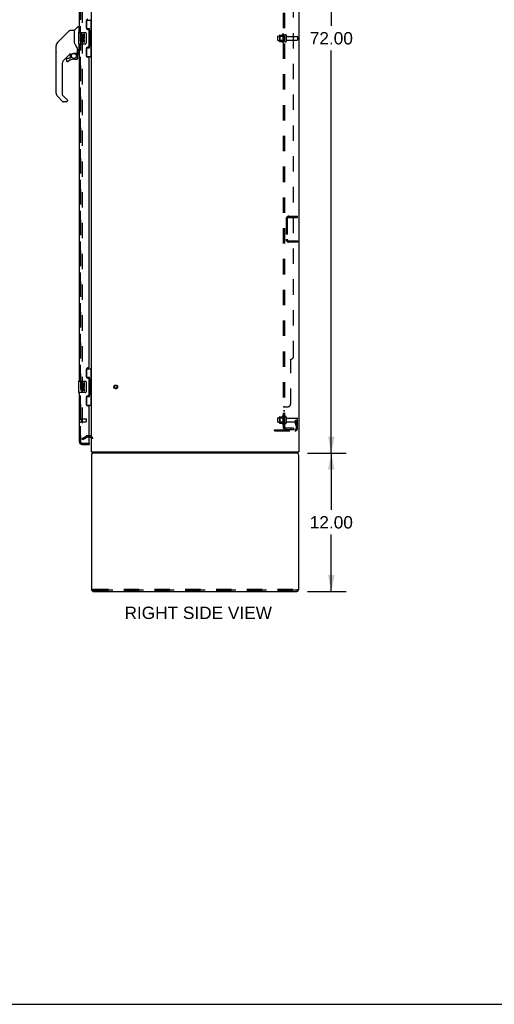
# Model space of a CAD drawing. Header units: inches. Extents: x 0 to 243, y 0 to 157.
# Tile 26 of 30: x 120 to 162, y 0 to 85. Entities that reach past the tile are written whole.
import ezdxf

# ---------------------------------------------------------------- set-up
doc = ezdxf.new("R2010")
doc.units = ezdxf.units.IN
doc.header["$LTSCALE"] = 13.357143
doc.header["$MEASUREMENT"] = 0
doc.linetypes.add('HIDDEN', pattern=[0.2, 0.1, -0.1])
doc.layers.get('0').update_dxf_attribs({"linetype": 'CONTINUOUS'})
for name, color, linetype in [('DEFAULT_2', 8, 'HIDDEN'), ('DIMENSIONS', 7, 'CONTINUOUS'), ('LEFTHAND_DOOR_ASSEMBLY', 7, 'CONTINUOUS'), ('RIGHTHAND_DOOR_ASSEMBLY', 7, 'CONTINUOUS'), ('SUBPANEL', 7, 'CONTINUOUS')]:
    doc.layers.add(name, color=color, linetype=linetype)
doc.styles.get("Standard").update_dxf_attribs({"font": 'arial.ttf'})
doc.dimstyles.new('DIMSTYLE_1', dxfattribs={"dimtxt": 1.071429, "dimasz": 1.428571, "dimexe": 0.09, "dimexo": 0.07, "dimgap": 0.0375, "dimtad": 0, "dimtih": 1, "dimtoh": 1, "dimzin": 4, "dimdsep": 46, "dimtxsty": 'Standard', "dimblk": '_FILLED', "dimblk1": '_FILLED', "dimblk2": '_FILLED', "dimcen": 0.09, "dimadec": 3, "dimazin": 1, "dimtfac": 1, "dimtdec": 3, "dimtofl": 0, "dimtmove": 0, "dimatfit": 3, "dimldrblk": '_FILLED', "dimfxl": 0, "dimtolj": 1, "dimtzin": 4, "dimarcsym": 0})

# ---------------------------------------------------------------- blocks, each defined once
blk = doc.blocks.new('_FILLED')
at = {"color": 0, "linetype": 'ByBlock'}
blk.add_solid([(0, 0), (-1, 0.2), (-1, -0.2)], dxfattribs=at)
blk = doc.blocks.new('*D7')
at = {"layer": 'DIMENSIONS', "color": 2, "linetype": 'Continuous'}
for p, q in [((145.569, 119.821), (148.796, 119.821)), ((147.51, 119.821), (147.51, 84.892)), ((147.51, 47.821), (147.51, 82.75)), ((145.569, 47.821), (148.796, 47.821))]:
    blk.add_line(p, q, dxfattribs=at)
at = {"layer": 'DIMENSIONS', "color": 2, "linetype": 'Continuous', "xscale": 1.4285714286, "yscale": 1.4285714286, "zscale": 1.4285714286}
for p, rotation in [((147.51, 119.821), 90), ((147.51, 47.821), 270)]:
    blk.add_blockref('_FILLED', p, dxfattribs=dict(at, rotation=rotation))
at = {"layer": 'DIMENSIONS', "color": 2, "linetype": 'Continuous', "insert": (147.51, 84.357), "char_height": 1.0714, "width": 3.74403, "attachment_point": 2, "line_spacing_factor": 0.9}
blk.add_mtext('72.00', dxfattribs=at)
blk = doc.blocks.new('*D8')
at = {"layer": 'DIMENSIONS', "color": 2, "linetype": 'Continuous'}
for p, q in [((145.441, 47.821), (148.796, 47.821)), ((147.51, 47.821), (147.51, 42.892)), ((147.51, 35.821), (147.51, 40.75)), ((145.441, 35.821), (148.796, 35.821))]:
    blk.add_line(p, q, dxfattribs=at)
at = {"layer": 'DIMENSIONS', "color": 2, "linetype": 'Continuous', "xscale": 1.4285714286, "yscale": 1.4285714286, "zscale": 1.4285714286}
for p, rotation in [((147.51, 47.821), 90), ((147.51, 35.821), 270)]:
    blk.add_blockref('_FILLED', p, dxfattribs=dict(at, rotation=rotation))
at = {"layer": 'DIMENSIONS', "color": 2, "linetype": 'Continuous', "insert": (147.51, 42.357), "char_height": 1.0714, "width": 3.74403, "attachment_point": 2, "line_spacing_factor": 0.9}
blk.add_mtext('12.00', dxfattribs=at)

msp = doc.modelspace()

# ---------------------------------------------------------------- linework, layer by layer
at = {"color": 3, "linetype": 'Continuous'}
for p, q in [((126.684, 47.925), (126.684, 119.717)), ((144.684, 119.717), (144.684, 47.925)), ((126.684, 47.925), (144.684, 47.925)), ((126.684, 47.655), (126.684, 35.988)), ((144.684, 35.988), (144.684, 47.655)), ((126.85, 35.821), (144.517, 35.821))]:
    msp.add_line(p, q, dxfattribs=at)
at = {"color": 7, "linetype": 'Continuous'}
for p, q in [((126.48, 49.217), (126.541, 49.217)), ((126.736, 47.821), (126.736, 47.925)), ((144.632, 47.821), (144.632, 47.925)), ((144.632, 47.821), (126.736, 47.821)), ((126.809, 35.941), (126.809, 36.014)), ((144.559, 35.941), (144.559, 36.014)), ((0, 0), (242.857, 0))]:
    msp.add_line(p, q, dxfattribs=at)
for points in [[(126.717, 47.925), (126.719, 47.92), (126.72, 47.915), (126.721, 47.909), (126.722, 47.903), (126.722, 47.897), (126.723, 47.891), (126.723, 47.885), (126.724, 47.879), (126.724, 47.873), (126.724, 47.861)], [(126.724, 47.861), (126.725, 47.855), (126.725, 47.85), (126.725, 47.845), (126.726, 47.841), (126.726, 47.837), (126.727, 47.834), (126.728, 47.831), (126.729, 47.828), (126.73, 47.825), (126.731, 47.824), (126.732, 47.822), (126.733, 47.822), (126.734, 47.821), (126.736, 47.821)]]:
    msp.add_lwpolyline(points, dxfattribs=at)
msp.add_arc((126.541, 49.075), 0.142, 0, 90, dxfattribs=at)
at = {"color": 3, "linetype": 'Continuous'}
for centre, start, end in [((126.85, 47.655), 90, 180), ((144.517, 47.655), 0, 81), ((126.85, 35.988), 180, 270), ((144.517, 35.988), 270, 360)]:
    msp.add_arc(centre, 0.167, start, end, dxfattribs=at)
at = {"layer": 'DEFAULT_2', "color": 8, "linetype": 'HIDDEN'}
for p, q in [((125.871, 118.555), (125.871, 49.087)), ((142.855, 83.664), (142.855, 83.979)), ((142.885, 84.009), (143.48, 84.009)), ((143.019, 84.077), (143.019, 83.565)), ((143.039, 84.005), (143.019, 84.025)), ((143.029, 84.099), (143.257, 84.099)), ((143.335, 84.005), (143.039, 84.005)), ((143.039, 84.005), (143.039, 83.638)), ((143.285, 84.177), (143.285, 83.465)), ((143.335, 84.005), (143.355, 84.025)), ((143.335, 84.005), (143.335, 83.638)), ((143.355, 84.155), (143.355, 83.487)), ((143.48, 83.564), (143.48, 84.079)), ((143.59, 84.079), (143.59, 83.564)), ((143.652, 83.986), (144.55, 83.986)), ((144.58, 83.956), (144.58, 83.686)), ((142.885, 83.634), (143.48, 83.634)), ((143.039, 83.638), (143.019, 83.618)), ((143.029, 83.544), (143.257, 83.544)), ((143.335, 83.638), (143.039, 83.638)), ((143.335, 83.638), (143.355, 83.618)), ((143.652, 83.656), (144.55, 83.656)), ((143.826, 68.384), (144.58, 68.384)), ((144.58, 68.28), (144.58, 68.384)), ((143.58, 68.137), (143.58, 66.38)), ((143.684, 68.137), (143.684, 66.38)), ((143.826, 68.28), (144.58, 68.28)), ((143.826, 66.238), (144.58, 66.238)), ((144.58, 66.134), (143.826, 66.134)), ((144.58, 66.238), (144.58, 66.134)), ((142.855, 50.539), (142.855, 50.854)), ((142.885, 50.884), (143.48, 50.884)), ((142.885, 50.509), (143.48, 50.509)), ((143.019, 50.952), (143.019, 50.44)), ((143.039, 50.88), (143.019, 50.9)), ((143.039, 50.513), (143.019, 50.493)), ((143.029, 50.974), (143.257, 50.974)), ((143.029, 50.419), (143.257, 50.419)), ((143.335, 50.88), (143.039, 50.88)), ((143.039, 50.88), (143.039, 50.513)), ((143.335, 50.513), (143.039, 50.513)), ((143.285, 51.052), (143.285, 50.34)), ((143.335, 50.88), (143.355, 50.9)), ((143.335, 50.88), (143.335, 50.513)), ((143.335, 50.513), (143.355, 50.493)), ((143.355, 51.03), (143.355, 50.362)), ((143.48, 50.439), (143.48, 50.954)), ((143.59, 50.954), (143.59, 50.439)), ((143.652, 50.861), (144.55, 50.861)), ((143.652, 50.531), (144.55, 50.531)), ((144.386, 50.696), (144.476, 50.696)), ((144.386, 50.356), (144.386, 50.696)), ((144.49, 50.521), (144.386, 50.521)), ((144.476, 50.696), (144.58, 50.696)), ((144.476, 49.995), (144.476, 50.696)), ((144.49, 50.356), (144.49, 50.696)), ((144.58, 50.696), (144.54, 50.696)), ((144.58, 49.995), (144.58, 50.831)), ((142.58, 49.852), (144.333, 49.852)), ((142.58, 49.748), (142.58, 49.852)), ((142.58, 49.748), (144.333, 49.748)), ((142.827, 49.748), (142.827, 49.852)), ((143.083, 49.748), (143.083, 49.852)), ((144.407, 50.289), (144.456, 50.221)), ((144.492, 50.35), (144.54, 50.282)), ((125.871, 49.107), (126.212, 49.303)), ((125.923, 49.016), (125.871, 49.107)), ((125.923, 49.016), (126.264, 49.213)), ((126.541, 49.321), (126.279, 49.321)), ((126.48, 49.217), (126.279, 49.217)), ((126.809, 36.029), (144.559, 36.029)), ((126.809, 36.014), (126.809, 36.029)), ((126.809, 35.925), (126.809, 35.941)), ((126.809, 35.928), (144.559, 35.928)), ((144.559, 35.925), (126.809, 35.925)), ((126.809, 35.923), (126.809, 35.824)), ((127.527, 35.928), (127.527, 35.824)), ((128.09, 35.928), (128.09, 35.824)), ((135.402, 36.029), (135.402, 35.925)), ((135.965, 36.029), (135.965, 35.925)), ((143.277, 35.928), (143.277, 35.824)), ((143.84, 35.928), (143.84, 35.824)), ((144.559, 36.023), (144.559, 36.029)), ((144.559, 36.023), (144.559, 36.014)), ((144.559, 35.941), (144.559, 35.93)), ((144.559, 35.824), (144.559, 35.93)), ((126.809, 35.824), (144.559, 35.824))]:
    msp.add_line(p, q, dxfattribs=at)
for points in [[(125.871, 49.087), (125.871, 49.084), (125.872, 49.082), (125.872, 49.08), (125.873, 49.078), (125.874, 49.076)], [(125.888, 49.067), (125.887, 49.067), (125.885, 49.067), (125.883, 49.068), (125.881, 49.068), (125.879, 49.07), (125.878, 49.071), (125.876, 49.072), (125.875, 49.074), (125.874, 49.076)], [(125.896, 49.069), (125.894, 49.068), (125.893, 49.067), (125.891, 49.067), (125.889, 49.067), (125.888, 49.067)]]:
    msp.add_lwpolyline(points, dxfattribs=at)
for radius in [0.164, 0.124]:
    msp.add_circle((128.788, 53.571), radius, dxfattribs=at)
for centre, radius, start, end in [((142.885, 83.979), 0.03, 90, 180), ((143.029, 84.089), 0.01, 90, 174.80617), ((143.16, 84.077), 0.141, 174.79195, 180), ((143.238, 84.109), 0.01, 270, 336.03207), ((143.885, 83.821), 0.698, 149.33687, 156.03207), ((143.316, 84.155), 0.0384, 0, 145.55034), ((143.535, 84.079), 0.055, 0, 180), ((143.652, 84.049), 0.0625, 180, 270), ((144.55, 83.956), 0.03, 0, 90), ((142.885, 83.664), 0.03, 180, 270), ((143.16, 83.565), 0.141, 180, 185.20805), ((143.029, 83.554), 0.01, 185.19383, 270), ((143.238, 83.534), 0.01, 23.96793, 90), ((143.885, 83.821), 0.698, 203.96793, 210.66313), ((143.316, 83.487), 0.0384, 214.44966, 360), ((143.535, 83.564), 0.055, 180, 360), ((143.652, 83.594), 0.0625, 90, 180), ((144.55, 83.686), 0.03, 270, 360), ((143.826, 68.137), 0.246, 90, 180), ((143.826, 68.137), 0.142, 90, 180), ((143.826, 66.38), 0.246, 180, 270), ((143.826, 66.38), 0.142, 180, 270), ((142.885, 50.854), 0.03, 90, 180), ((142.885, 50.539), 0.03, 180, 270), ((143.029, 50.964), 0.01, 90, 174.80617), ((143.16, 50.952), 0.141, 174.79195, 180), ((143.16, 50.44), 0.141, 180, 185.20805), ((143.029, 50.429), 0.01, 185.19383, 270), ((143.238, 50.984), 0.01, 270, 336.03207), ((143.238, 50.409), 0.01, 23.96793, 90), ((143.885, 50.696), 0.698, 149.33687, 156.03207), ((143.885, 50.696), 0.698, 203.96793, 210.66313), ((143.316, 51.03), 0.0384, 0, 145.55034), ((143.535, 50.954), 0.055, 0, 180), ((143.535, 50.439), 0.055, 180, 360), ((143.652, 50.924), 0.0625, 180, 270), ((143.652, 50.469), 0.0625, 90, 180), ((144.55, 50.831), 0.03, 0, 90), ((144.55, 50.561), 0.03, 270, 360), ((143.316, 50.362), 0.0384, 214.44966, 360), ((144.333, 49.995), 0.246, 270, 360), ((144.333, 49.995), 0.142, 270, 360), ((144.5, 50.356), 0.114, 180, 215.75389), ((144.372, 50.16), 0.104, 0, 35.75389), ((144.5, 50.356), 0.01, 180, 215.75389), ((144.372, 50.16), 0.208, 0, 35.75389), ((126.279, 49.187), 0.134, 90, 120), ((126.279, 49.187), 0.03, 90, 120), ((126.541, 49.075), 0.246, 0, 90)]:
    msp.add_arc(centre, radius, start, end, dxfattribs=at)
at = {"layer": 'LEFTHAND_DOOR_ASSEMBLY', "color": 8, "linetype": 'HIDDEN'}
for p, q in [((125.73, 48.818), (125.73, 118.825)), ((125.872, 48.675), (126.46, 48.675))]:
    msp.add_line(p, q, dxfattribs=at)
msp.add_arc((125.872, 48.818), 0.142, 180, 270, dxfattribs=at)
at = {"layer": 'RIGHTHAND_DOOR_ASSEMBLY', "color": 8, "linetype": 'HIDDEN'}
for p, q in [((125.73, 118.825), (125.73, 48.818)), ((125.773, 50.817), (125.773, 50.533)), ((125.773, 50.799), (126.22, 50.799)), ((125.773, 50.551), (126.22, 50.551)), ((126.23, 50.789), (126.23, 50.561)), ((125.872, 48.675), (126.46, 48.675))]:
    msp.add_line(p, q, dxfattribs=at)
at = {"layer": 'RIGHTHAND_DOOR_ASSEMBLY', "color": 3, "linetype": 'Continuous'}
for p, q in [((125.626, 84.321), (125.626, 113.571)), ((126.23, 85.339), (126.23, 84.719)), ((126.36, 84.589), (126.42, 84.589)), ((126.48, 83.114), (126.48, 84.529)), ((125.626, 54.071), (125.626, 83.321)), ((126.23, 82.924), (126.23, 82.304)), ((126.42, 83.054), (126.36, 83.054)), ((126.36, 82.174), (126.42, 82.174)), ((126.48, 55.279), (126.48, 82.114)), ((126.23, 55.089), (126.23, 54.469)), ((126.42, 55.219), (126.36, 55.219)), ((126.36, 54.339), (126.42, 54.339)), ((126.48, 52.864), (126.48, 54.279)), ((125.626, 48.818), (125.626, 53.071)), ((126.23, 52.674), (126.23, 52.054)), ((126.42, 52.804), (126.36, 52.804)), ((126.36, 51.924), (126.42, 51.924)), ((126.48, 48.695), (126.48, 51.864)), ((125.872, 48.571), (126.48, 48.571))]:
    msp.add_line(p, q, dxfattribs=at)
at = {"layer": 'RIGHTHAND_DOOR_ASSEMBLY', "color": 7, "linetype": 'Continuous'}
for p, q in [((125.201, 84.519), (125.496, 84.813)), ((125.578, 84.825), (125.524, 84.825)), ((125.586, 84.817), (125.586, 84.321)), ((125.586, 84.766), (125.626, 84.766)), ((126.243, 85.396), (126.684, 85.396)), ((126.28, 84.616), (126.28, 85.396)), ((126.28, 84.661), (126.507, 84.661)), ((126.507, 82.981), (126.507, 84.661)), ((126.645, 84.371), (126.645, 85.396)), ((124.768, 84.487), (123.725, 83.444)), ((123.725, 83.444), (124.031, 83.75)), ((124.031, 83.75), (124.031, 83.75)), ((124.824, 84.51), (125.177, 84.51)), ((125.185, 84.502), (125.185, 83.458)), ((125.193, 83.446), (125.193, 84.498)), ((125.566, 84.306), (125.566, 83.336)), ((125.581, 84.321), (126.121, 84.321)), ((125.769, 84.167), (125.769, 83.936)), ((125.832, 84.167), (125.769, 84.167)), ((125.769, 83.936), (126.03, 83.936)), ((125.839, 83.9), (125.782, 83.925)), ((125.832, 83.999), (125.832, 84.167)), ((125.894, 83.999), (125.832, 83.999)), ((125.894, 84.135), (125.894, 83.999)), ((125.955, 84.135), (125.894, 84.135)), ((125.955, 83.999), (125.955, 84.135)), ((126.02, 83.999), (125.955, 83.999)), ((126.03, 83.936), (126.003, 83.917)), ((126.02, 84.167), (126.02, 83.999)), ((126.083, 84.167), (126.02, 84.167)), ((126.065, 83.936), (126.083, 83.936)), ((126.083, 83.936), (126.083, 84.167)), ((126.221, 84.221), (126.221, 83.421)), ((126.544, 84.422), (126.544, 84.401)), ((126.544, 84.371), (126.544, 83.271)), ((126.666, 84.371), (126.544, 84.371)), ((126.666, 83.271), (126.666, 84.371)), ((123.603, 82.583), (123.603, 83.169)), ((123.61, 79.063), (123.61, 83.166)), ((123.625, 83.274), (123.618, 83.243)), ((123.658, 83.354), (123.658, 83.354)), ((125.204, 83.413), (125.185, 83.467)), ((125.233, 83.348), (125.204, 83.413)), ((125.46, 82.889), (125.459, 82.913)), ((125.46, 82.889), (125.46, 82.534)), ((125.468, 82.884), (125.468, 82.892)), ((125.468, 82.482), (125.468, 82.884)), ((126.121, 83.321), (125.581, 83.321)), ((125.586, 83.321), (125.586, 82.451)), ((125.769, 83.706), (125.769, 83.57)), ((125.832, 83.706), (125.769, 83.706)), ((125.832, 83.57), (125.832, 83.706)), ((125.894, 83.612), (125.894, 83.57)), ((125.955, 83.549), (125.955, 83.618)), ((126.02, 83.612), (126.02, 83.475)), ((126.02, 83.475), (126.083, 83.475)), ((126.083, 83.475), (126.083, 83.612)), ((126.28, 82.246), (126.28, 83.026)), ((126.28, 82.981), (126.507, 82.981)), ((126.666, 83.271), (126.544, 83.271)), ((126.544, 83.241), (126.544, 83.22)), ((126.645, 82.246), (126.645, 83.271)), ((124.79, 82.442), (124.295, 81.947)), ((124.751, 82.072), (124.598, 82.072)), ((124.831, 82.148), (124.759, 82.076)), ((124.834, 82.439), (124.834, 82.156)), ((124.873, 82.443), (124.949, 82.443)), ((125.145, 82.514), (125.441, 82.514)), ((125.341, 82.514), (125.407, 82.449)), ((125.401, 82.444), (125.399, 82.441)), ((125.453, 82.31), (125.462, 82.31)), ((125.462, 82.072), (125.453, 82.072)), ((125.464, 82.31), (125.464, 82.072)), ((125.508, 82.443), (125.578, 82.443)), ((125.586, 82.502), (125.626, 82.502)), ((126.243, 82.246), (126.684, 82.246)), ((124.122, 81.529), (124.122, 78.977)), ((124.519, 81.994), (124.519, 81.874)), ((124.522, 81.866), (124.521, 81.874)), ((124.53, 81.874), (124.521, 81.874)), ((124.598, 81.798), (124.59, 81.798)), ((124.607, 81.798), (124.598, 81.798)), ((124.616, 81.8), (124.607, 81.798)), ((124.624, 81.802), (124.616, 81.8)), ((124.632, 81.806), (124.624, 81.802)), ((124.64, 81.81), (124.632, 81.806)), ((124.647, 81.815), (124.64, 81.81)), ((125.149, 81.994), (125.386, 81.994)), ((124.177, 78.332), (123.725, 78.784)), ((124.145, 78.922), (124.576, 78.49)), ((124.515, 78.309), (124.233, 78.309)), ((124.594, 78.448), (124.594, 78.388)), ((126.243, 55.146), (126.684, 55.146)), ((126.28, 54.366), (126.28, 55.146)), ((126.645, 54.121), (126.645, 55.146)), ((125.566, 54.056), (125.566, 53.086)), ((125.581, 54.071), (126.121, 54.071)), ((125.832, 53.917), (125.769, 53.917)), ((125.769, 53.917), (125.769, 53.686)), ((125.832, 53.749), (125.832, 53.917)), ((125.955, 53.885), (125.894, 53.885)), ((125.894, 53.885), (125.894, 53.749)), ((125.955, 53.749), (125.955, 53.885)), ((126.083, 53.917), (126.02, 53.917)), ((126.02, 53.917), (126.02, 53.749)), ((126.083, 53.686), (126.083, 53.917)), ((126.221, 53.971), (126.221, 53.171)), ((126.28, 54.411), (126.507, 54.411)), ((126.507, 52.731), (126.507, 54.411)), ((126.544, 54.172), (126.544, 54.151)), ((126.666, 54.121), (126.544, 54.121)), ((126.544, 54.121), (126.544, 53.021)), ((126.666, 53.021), (126.666, 54.121)), ((126.121, 53.071), (125.581, 53.071)), ((125.769, 53.686), (126.03, 53.686)), ((125.832, 53.456), (125.769, 53.456)), ((125.769, 53.456), (125.769, 53.32)), ((125.839, 53.65), (125.782, 53.675)), ((125.894, 53.749), (125.832, 53.749)), ((125.832, 53.32), (125.832, 53.456)), ((125.894, 53.362), (125.894, 53.32)), ((126.02, 53.749), (125.955, 53.749)), ((125.955, 53.299), (125.955, 53.368)), ((126.03, 53.686), (126.003, 53.667)), ((126.02, 53.362), (126.02, 53.225)), ((126.02, 53.225), (126.083, 53.225)), ((126.065, 53.686), (126.083, 53.686)), ((126.083, 53.225), (126.083, 53.362)), ((126.666, 53.021), (126.544, 53.021)), ((126.544, 52.991), (126.544, 52.97)), ((126.645, 51.996), (126.645, 53.021)), ((126.28, 51.996), (126.28, 52.776)), ((126.28, 52.731), (126.507, 52.731)), ((126.243, 51.996), (126.684, 51.996)), ((126.46, 48.675), (126.48, 48.675)), ((126.48, 48.675), (126.48, 48.571))]:
    msp.add_line(p, q, dxfattribs=at)
for points in [[(126.471, 84.56), (126.473, 84.564), (126.478, 84.572), (126.483, 84.58), (126.487, 84.587), (126.491, 84.594), (126.495, 84.601), (126.498, 84.607), (126.5, 84.612), (126.502, 84.617), (126.504, 84.622), (126.505, 84.626), (126.506, 84.63), (126.507, 84.634), (126.507, 84.637)], [(124.768, 84.487), (124.776, 84.494), (124.784, 84.499), (124.793, 84.504), (124.803, 84.507), (124.813, 84.509), (124.824, 84.51)], [(126.214, 84.257), (126.216, 84.252), (126.218, 84.246), (126.219, 84.24), (126.22, 84.234), (126.22, 84.227), (126.221, 84.221)], [(123.725, 83.444), (123.704, 83.421), (123.678, 83.387), (123.657, 83.351), (123.639, 83.313), (123.625, 83.274)], [(125.185, 83.627), (125.185, 83.628), (125.185, 83.63), (125.187, 83.631), (125.189, 83.632), (125.191, 83.634), (125.193, 83.634)], [(125.407, 83.06), (125.357, 83.133), (125.308, 83.21), (125.267, 83.281), (125.233, 83.348)], [(125.459, 82.913), (125.455, 82.948), (125.446, 82.982), (125.433, 83.014), (125.418, 83.043), (125.407, 83.06)], [(126.221, 83.421), (126.22, 83.415), (126.22, 83.409), (126.219, 83.402), (126.218, 83.396), (126.216, 83.391), (126.214, 83.385)], [(126.507, 83.005), (126.507, 83.008), (126.506, 83.012), (126.505, 83.016), (126.504, 83.02), (126.502, 83.025), (126.5, 83.03), (126.498, 83.036), (126.495, 83.042), (126.491, 83.048), (126.487, 83.055), (126.483, 83.062), (126.478, 83.07), (126.473, 83.078), (126.471, 83.082)], [(124.95, 82.443), (124.954, 82.444), (124.958, 82.445), (124.961, 82.446), (124.963, 82.447), (124.966, 82.449), (124.969, 82.451), (124.972, 82.453), (124.976, 82.455), (124.984, 82.46)], [(124.984, 82.46), (124.988, 82.463), (124.993, 82.467), (124.999, 82.47), (125.005, 82.474), (125.012, 82.478), (125.019, 82.482), (125.027, 82.486), (125.036, 82.49), (125.045, 82.494), (125.055, 82.498), (125.065, 82.502), (125.077, 82.505), (125.088, 82.508), (125.101, 82.511), (125.114, 82.513), (125.127, 82.514), (125.141, 82.514), (125.145, 82.514)], [(125.385, 82.005), (125.393, 82.005), (125.4, 82.006), (125.408, 82.009), (125.415, 82.011), (125.421, 82.015), (125.428, 82.02), (125.433, 82.025), (125.438, 82.03), (125.443, 82.036), (125.446, 82.043), (125.449, 82.05), (125.451, 82.057), (125.453, 82.065), (125.453, 82.072)], [(125.462, 82.072), (125.462, 82.064), (125.46, 82.055), (125.458, 82.047), (125.454, 82.039), (125.45, 82.032), (125.445, 82.025), (125.44, 82.018), (125.433, 82.013), (125.426, 82.008), (125.419, 82.003), (125.411, 82), (125.403, 81.998), (125.394, 81.996), (125.386, 81.996)], [(125.453, 82.31), (125.452, 82.325), (125.451, 82.339), (125.448, 82.353), (125.444, 82.367), (125.439, 82.381), (125.433, 82.394), (125.426, 82.407), (125.418, 82.419), (125.409, 82.431), (125.399, 82.441)], [(125.405, 82.448), (125.405, 82.447), (125.404, 82.447), (125.404, 82.447), (125.403, 82.446), (125.401, 82.444)], [(125.405, 82.448), (125.415, 82.436), (125.425, 82.424), (125.433, 82.412), (125.441, 82.398), (125.447, 82.384), (125.452, 82.37), (125.457, 82.355), (125.46, 82.34), (125.461, 82.325), (125.462, 82.31)], [(125.46, 82.845), (125.461, 82.843), (125.462, 82.84), (125.463, 82.836), (125.464, 82.832)], [(125.464, 82.833), (125.465, 82.826), (125.466, 82.819), (125.467, 82.813), (125.468, 82.806), (125.468, 82.8), (125.468, 82.793)], [(124.59, 81.798), (124.581, 81.8), (124.573, 81.802), (124.565, 81.805), (124.557, 81.809), (124.55, 81.814), (124.544, 81.82), (124.538, 81.827), (124.533, 81.834), (124.529, 81.841), (124.526, 81.849), (124.523, 81.857), (124.522, 81.866)], [(124.53, 81.874), (124.531, 81.867), (124.532, 81.859), (124.534, 81.852), (124.537, 81.845), (124.541, 81.838), (124.545, 81.832), (124.55, 81.826), (124.556, 81.821), (124.562, 81.817), (124.569, 81.813), (124.576, 81.81), (124.583, 81.808), (124.591, 81.807), (124.599, 81.806), (124.606, 81.807), (124.614, 81.808), (124.621, 81.811), (124.628, 81.814), (124.635, 81.817), (124.641, 81.822)], [(125.385, 82.005), (125.385, 82.003), (125.385, 82)], [(125.385, 82), (125.385, 81.999), (125.385, 81.997), (125.385, 81.997), (125.385, 81.996), (125.386, 81.996)], [(124.581, 78.485), (124.58, 78.486), (124.58, 78.487), (124.579, 78.488), (124.578, 78.489), (124.577, 78.489), (124.576, 78.49)], [(126.214, 54.007), (126.216, 54.002), (126.218, 53.996), (126.219, 53.99), (126.22, 53.984), (126.22, 53.977), (126.221, 53.971)], [(126.471, 54.31), (126.473, 54.314), (126.478, 54.322), (126.483, 54.33), (126.487, 54.337), (126.491, 54.344), (126.495, 54.351), (126.498, 54.357), (126.5, 54.362), (126.502, 54.367), (126.504, 54.372), (126.505, 54.376), (126.506, 54.38), (126.507, 54.384), (126.507, 54.387)], [(126.221, 53.171), (126.22, 53.165), (126.22, 53.159), (126.219, 53.152), (126.218, 53.146), (126.216, 53.141), (126.214, 53.135)], [(126.507, 52.755), (126.507, 52.758), (126.506, 52.762), (126.505, 52.766), (126.504, 52.77), (126.502, 52.775), (126.5, 52.78), (126.498, 52.786), (126.495, 52.792), (126.491, 52.798), (126.487, 52.805), (126.483, 52.812), (126.478, 52.82), (126.473, 52.828), (126.471, 52.832)]]:
    msp.add_lwpolyline(points, dxfattribs=at)
msp.add_circle((125.149, 82.289), 0.217, dxfattribs=at)
at = {"layer": 'RIGHTHAND_DOOR_ASSEMBLY', "color": 3, "linetype": 'Continuous'}
for centre, radius, start, end in [((126.36, 85.339), 0.13, 90, 180), ((126.36, 84.719), 0.13, 180, 270), ((126.42, 84.529), 0.06, 0, 90), ((126.36, 82.924), 0.13, 90, 180), ((126.42, 83.114), 0.06, 270, 360), ((126.36, 82.304), 0.13, 180, 270), ((126.42, 82.114), 0.06, 0, 90), ((126.36, 55.089), 0.13, 90, 180), ((126.42, 55.279), 0.06, 270, 360), ((126.36, 54.469), 0.13, 180, 270), ((126.42, 54.279), 0.06, 0, 90), ((126.36, 52.674), 0.13, 90, 180), ((126.42, 52.864), 0.06, 270, 360), ((126.36, 52.054), 0.13, 180, 270), ((126.42, 51.864), 0.06, 0, 90), ((125.872, 48.818), 0.246, 180, 270), ((126.46, 48.695), 0.02, 270, 360)]:
    msp.add_arc(centre, radius, start, end, dxfattribs=at)
at = {"layer": 'RIGHTHAND_DOOR_ASSEMBLY', "color": 7, "linetype": 'Continuous'}
for centre, radius, start, end in [((125.524, 84.786), 0.0394, 90, 135), ((125.578, 84.817), 0.00787, 0, 90), ((125.177, 84.502), 0.00787, 0, 90), ((125.204, 84.328), 0.0197, 180, 233.00595), ((125.222, 84.498), 0.0295, 135, 180), ((125.581, 84.306), 0.015, 90, 180), ((125.926, 83.863), 0.157, 156.59665, 341.87913), ((125.926, 83.863), 0.0943, 156.59665, 35.11217), ((125.926, 83.863), 0.157, 25.73705, 27.8532), ((125.929, 83.863), 0.154, 341.41988, 26.19629), ((126.121, 84.221), 0.1, 21.20502, 90), ((123.623, 83.169), 0.0197, 128.21988, 180), ((124.004, 83.166), 0.394, 168.7096, 180), ((124.004, 83.166), 0.394, 135, 167.37683), ((125.581, 83.336), 0.015, 180, 270), ((125.863, 83.57), 0.0943, 180, 248.67039), ((125.863, 83.57), 0.0943, 248.69989, 347.43379), ((125.863, 83.57), 0.0314, 180, 0.04847), ((125.989, 83.612), 0.0943, 0, 180), ((125.989, 83.607), 0.0362, 83.42855, 161.76278), ((125.989, 83.612), 0.0314, 0, 81.22946), ((126.121, 83.421), 0.1, 270, 338.79459), ((123.623, 82.583), 0.0197, 180, 229.78214), ((124.598, 81.994), 0.0787, 90, 180), ((124.873, 82.246), 0.197, 90, 129.38059), ((124.751, 82.084), 0.0118, 270, 315), ((124.823, 82.156), 0.0118, 315, 360), ((125.386, 82.072), 0.0787, 270, 360), ((125.267, 82.31), 0.197, 0, 45), ((125.441, 82.534), 0.0197, 270, 360), ((125.508, 82.482), 0.0394, 180, 270), ((125.578, 82.451), 0.00787, 270, 360), ((124.712, 81.529), 0.591, 135, 180), ((124.598, 81.874), 0.0787, 180, 309.5212), ((125.149, 81.206), 0.787, 90, 129.5212), ((124.004, 79.063), 0.394, 180, 225), ((124.2, 78.977), 0.0787, 180, 225), ((124.233, 78.388), 0.0787, 225, 270), ((124.515, 78.388), 0.0787, 270, 360), ((124.535, 78.448), 0.0591, 0, 38.86737), ((125.581, 54.056), 0.015, 90, 180), ((126.121, 53.971), 0.1, 21.20502, 90), ((125.581, 53.086), 0.015, 180, 270), ((125.926, 53.613), 0.157, 156.59665, 341.87913), ((125.863, 53.32), 0.0943, 180, 248.67039), ((125.863, 53.32), 0.0943, 248.69989, 347.43379), ((125.926, 53.613), 0.0943, 156.59665, 35.11217), ((125.863, 53.32), 0.0314, 180, 0.04847), ((125.989, 53.362), 0.0943, 0, 180), ((125.989, 53.357), 0.0362, 83.42855, 161.76278), ((125.989, 53.362), 0.0314, 0, 81.22946), ((125.926, 53.613), 0.157, 25.73705, 27.8532), ((125.929, 53.613), 0.154, 341.41988, 26.19629), ((126.121, 53.171), 0.1, 270, 338.79459)]:
    msp.add_arc(centre, radius, start, end, dxfattribs=at)
at = {"layer": 'RIGHTHAND_DOOR_ASSEMBLY', "color": 8, "linetype": 'HIDDEN'}
for centre, radius, start, end in [((125.751, 50.817), 0.0215, 0, 180), ((125.751, 50.533), 0.0215, 180, 360), ((126.22, 50.789), 0.01, 0, 90), ((126.22, 50.561), 0.01, 270, 360), ((125.872, 48.818), 0.142, 180, 270)]:
    msp.add_arc(centre, radius, start, end, dxfattribs=at)
at = {"layer": 'RIGHTHAND_DOOR_ASSEMBLY', "color": 7, "linetype": 'Continuous'}
for centre, start_param, end_param in [((126.44, 84.412), -1.51401, -0.699287), ((126.44, 84.412), -2.442306, -1.627583), ((126.44, 83.231), -1.51401, -0.699287), ((126.44, 83.231), -2.442306, -1.627583), ((126.44, 54.162), -1.51401, -0.699287), ((126.44, 54.162), -2.442306, -1.627583), ((126.44, 52.981), -1.51401, -0.699287), ((126.44, 52.981), -2.442306, -1.627583)]:
    msp.add_ellipse(centre, major_axis=(0, 0.18), ratio=0.579493, start_param=start_param, end_param=end_param, dxfattribs=at)
at = {"layer": 'SUBPANEL', "color": 8, "linetype": 'HIDDEN'}
for p, q in [((143.355, 49.977), (143.355, 117.665)), ((143.48, 49.977), (143.48, 117.665)), ((144.23, 56.227), (144.23, 111.415)), ((143.48, 84.071), (143.355, 84.071)), ((143.48, 83.571), (143.355, 83.571)), ((143.98, 52.102), (143.98, 55.977)), ((143.48, 51.817), (143.355, 51.817)), ((143.48, 51.492), (143.355, 51.492)), ((143.48, 51.455), (143.355, 51.455)), ((143.407, 51.851), (143.404, 51.849)), ((143.409, 51.852), (143.73, 51.852)), ((143.48, 51.211), (143.355, 51.211)), ((143.48, 51.174), (143.355, 51.174)), ((143.48, 50.946), (143.355, 50.946)), ((143.48, 50.446), (143.355, 50.446)), ((143.48, 49.977), (143.355, 49.977)), ((143.409, 49.939), (143.505, 50.018)), ((144.23, 49.977), (143.592, 49.977)), ((144.23, 49.852), (143.592, 49.852)), ((143.98, 49.977), (143.98, 49.852)), ((144.23, 49.977), (144.23, 49.852))]:
    msp.add_line(p, q, dxfattribs=at)
for points in [[(143.374, 51.835), (143.371, 51.834), (143.368, 51.832), (143.365, 51.831), (143.362, 51.829), (143.36, 51.827), (143.358, 51.825), (143.357, 51.823), (143.356, 51.822), (143.355, 51.82), (143.355, 51.818), (143.355, 51.817)], [(143.365, 51.831), (143.362, 51.829), (143.36, 51.827), (143.358, 51.825), (143.357, 51.823), (143.356, 51.822), (143.355, 51.82), (143.355, 51.818), (143.355, 51.817)], [(143.381, 51.838), (143.377, 51.837), (143.374, 51.835)], [(143.409, 51.852), (143.407, 51.851), (143.404, 51.849), (143.401, 51.848), (143.398, 51.846), (143.395, 51.844), (143.392, 51.843), (143.388, 51.841), (143.381, 51.838)], [(143.494, 51.833), (143.49, 51.83), (143.488, 51.829), (143.486, 51.827), (143.485, 51.826), (143.483, 51.824), (143.482, 51.823), (143.481, 51.821), (143.48, 51.82), (143.48, 51.818), (143.48, 51.817)], [(143.481, 51.821), (143.48, 51.82), (143.48, 51.818), (143.48, 51.817)], [(143.486, 51.827), (143.485, 51.826), (143.483, 51.824), (143.482, 51.823)], [(143.505, 51.852), (143.506, 51.85), (143.506, 51.849), (143.506, 51.847), (143.505, 51.846), (143.505, 51.844), (143.504, 51.842), (143.503, 51.841), (143.502, 51.839), (143.501, 51.838), (143.499, 51.837), (143.498, 51.835), (143.496, 51.834), (143.494, 51.833)], [(143.501, 51.838), (143.499, 51.837), (143.498, 51.835)], [(143.505, 51.846), (143.505, 51.844), (143.504, 51.842), (143.503, 51.841), (143.502, 51.839)], [(143.505, 51.852), (143.506, 51.85), (143.506, 51.849), (143.506, 51.847)], [(143.384, 49.954), (143.377, 49.957), (143.374, 49.959), (143.371, 49.96), (143.368, 49.962), (143.365, 49.963), (143.362, 49.965), (143.36, 49.967), (143.358, 49.969), (143.357, 49.971), (143.356, 49.972), (143.355, 49.974), (143.355, 49.976), (143.355, 49.977)], [(143.409, 49.939), (143.407, 49.941), (143.404, 49.943), (143.401, 49.945), (143.398, 49.947), (143.395, 49.949), (143.392, 49.951), (143.388, 49.952), (143.384, 49.954)], [(143.484, 50), (143.484, 50), (143.484, 50), (143.483, 50), (143.483, 50), (143.482, 49.999), (143.482, 49.999), (143.481, 49.999), (143.481, 49.999), (143.48, 49.998), (143.48, 49.998), (143.479, 49.998), (143.479, 49.997), (143.478, 49.997), (143.477, 49.997), (143.477, 49.996), (143.476, 49.996), (143.475, 49.995), (143.475, 49.995), (143.474, 49.995), (143.473, 49.994), (143.472, 49.994), (143.472, 49.994), (143.471, 49.993), (143.47, 49.993), (143.469, 49.993), (143.469, 49.992), (143.468, 49.992), (143.467, 49.991), (143.466, 49.991), (143.465, 49.991), (143.464, 49.99), (143.463, 49.99), (143.463, 49.99), (143.462, 49.989), (143.461, 49.989), (143.46, 49.988), (143.459, 49.988), (143.458, 49.988), (143.457, 49.987), (143.456, 49.987), (143.455, 49.987), (143.454, 49.986), (143.453, 49.986), (143.452, 49.985), (143.451, 49.985), (143.45, 49.985), (143.449, 49.984), (143.447, 49.984), (143.446, 49.983), (143.445, 49.983), (143.444, 49.983), (143.443, 49.982), (143.442, 49.982), (143.441, 49.982), (143.44, 49.981), (143.438, 49.981), (143.437, 49.981), (143.436, 49.98), (143.435, 49.98), (143.434, 49.98), (143.433, 49.98), (143.432, 49.979), (143.431, 49.979), (143.43, 49.979), (143.429, 49.979), (143.428, 49.979), (143.427, 49.978), (143.426, 49.978), (143.425, 49.978), (143.425, 49.978), (143.424, 49.978), (143.423, 49.978), (143.422, 49.977), (143.421, 49.977), (143.421, 49.977), (143.42, 49.977), (143.42, 49.977)], [(143.42, 49.977), (143.42, 49.977), (143.42, 49.977), (143.42, 49.977), (143.42, 49.977), (143.42, 49.977), (143.421, 49.977), (143.421, 49.977), (143.422, 49.977), (143.422, 49.977), (143.423, 49.977), (143.423, 49.977)], [(143.498, 50.005), (143.494, 50.001), (143.492, 49.999), (143.49, 49.997), (143.488, 49.994), (143.486, 49.992), (143.485, 49.99), (143.483, 49.987), (143.482, 49.985), (143.481, 49.983), (143.48, 49.981), (143.48, 49.979), (143.48, 49.977)], [(143.48, 49.997), (143.48, 49.998), (143.481, 49.998), (143.481, 49.999), (143.482, 49.999), (143.482, 49.999), (143.483, 50), (143.483, 50), (143.483, 50), (143.484, 50), (143.484, 50), (143.484, 50)], [(143.505, 50.018), (143.506, 50.017), (143.506, 50.017), (143.506, 50.016), (143.505, 50.015), (143.505, 50.014), (143.504, 50.013), (143.503, 50.011), (143.502, 50.01), (143.501, 50.008), (143.499, 50.006), (143.498, 50.005)]]:
    msp.add_lwpolyline(points, dxfattribs=at)
for centre, radius, start, end in [((143.98, 56.227), 0.25, 270, 360), ((143.73, 52.102), 0.25, 270, 360), ((143.592, 50.089), 0.237, 180, 270), ((143.592, 50.089), 0.112, 180, 270)]:
    msp.add_arc(centre, radius, start, end, dxfattribs=at)

# ---------------------------------------------------------------- texts
at = {"layer": 'DIMENSIONS', "color": 2, "linetype": 'Continuous', "insert": (135.95, 34.503), "char_height": 1.07143, "width": 12.77748, "attachment_point": 2, "line_spacing_factor": 0.9}
msp.add_mtext('RIGHT SIDE VIEW', dxfattribs=at)

# ---------------------------------------------------------------- dimensions: what is measured, and where the dimension line sits
at = {"layer": 'DIMENSIONS', "color": 2, "linetype": 'Continuous'}
for p1, p2, angle, picture, middle in [((145.499, 119.821), (145.499, 47.821), 270, '*D7', (147.51, 83.815)), ((145.371, 35.821), (145.371, 47.821), 90, '*D8', (147.556, 41.815))]:
    dim = msp.add_linear_dim(base=(147.51, 47.821), p1=p1, p2=p2, angle=angle, dimstyle='DIMSTYLE_1', dxfattribs=at)
    dim.commit()
    dim.dimension.update_dxf_attribs({"geometry": picture, "text_midpoint": middle, "dimtype": 160})

doc.saveas('drawing.dxf')
